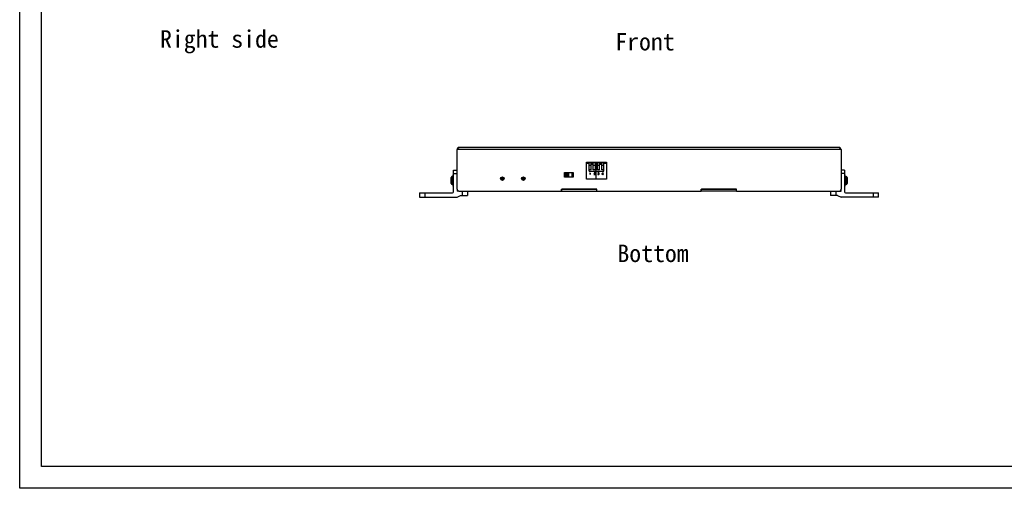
# Model space of a CAD drawing. Header units: millimetres. Extents: x 2497 to 3553, y 296 to 1027.
# Tile 1 of 5: x 2497 to 3060, y 296 to 564. Entities that reach past the tile are written whole.
import ezdxf

# ---------------------------------------------------------------- set-up
doc = ezdxf.new("R2010")
doc.units = ezdxf.units.MM
doc.layers.add('M0400PA01500DXF_CONTINUOUS_LINE', color=7, linetype='Continuous')
doc.layers.add('M0400TY00000DXF_CONTINUOUS_LINE', color=7, linetype='Continuous')

msp = doc.modelspace()

# ---------------------------------------------------------------- linework, layer by layer
for points in [[(2496.52, 1026.9), (3552.58, 1026.9), (3552.58, 295.64), (2496.52, 295.64)], [(3540.17, 308.05), (2508.93, 308.05), (2508.93, 1014.49), (3540.17, 1014.49)]]:
    msp.add_lwpolyline(points, close=True)
at = {"layer": 'M0400PA01500DXF_CONTINUOUS_LINE', "color": 7, "linetype": 'Continuous'}
for p, q in [((2748.21, 490.79), (2748.21, 490.88)), ((2965.81, 490.88), (2748.21, 490.88)), ((2965.81, 490.79), (2965.81, 490.88)), ((2747.01, 466.88), (2747.01, 489.68)), ((2967.01, 489.68), (2747.01, 489.68)), ((2967.01, 489.68), (2967.01, 466.88)), ((2821.16, 472.68), (2821.16, 482.38)), ((2821.16, 482.38), (2832.56, 482.38)), ((2821.16, 482.18), (2832.56, 482.18)), ((2822.61, 481.68), (2821.16, 481.68)), ((2821.71, 482.38), (2821.71, 482.18)), ((2821.96, 482.18), (2821.96, 482.38)), ((2822.61, 477.18), (2822.61, 482.18)), ((2823.81, 481.98), (2822.61, 481.98)), ((2822.61, 480.78), (2823.81, 480.78)), ((2823.81, 477.98), (2823.81, 481.98)), ((2823.81, 481.88), (2825.06, 481.88)), ((2825.06, 481.18), (2823.81, 481.18)), ((2825.06, 477.98), (2825.06, 481.98)), ((2826.26, 481.98), (2825.06, 481.98)), ((2825.06, 480.78), (2826.26, 480.78)), ((2826.26, 477.98), (2826.26, 481.98)), ((2826.26, 481.88), (2827.46, 481.88)), ((2827.46, 481.18), (2826.26, 481.18)), ((2826.66, 481.88), (2826.66, 482.18)), ((2826.66, 472.68), (2826.66, 481.18)), ((2827.46, 477.98), (2827.46, 481.98)), ((2828.66, 481.98), (2827.46, 481.98)), ((2827.46, 480.78), (2828.66, 480.78)), ((2828.66, 477.98), (2828.66, 481.98)), ((2828.66, 481.88), (2829.91, 481.88)), ((2829.91, 481.18), (2828.66, 481.18)), ((2829.91, 477.98), (2829.91, 481.98)), ((2831.11, 481.98), (2829.91, 481.98)), ((2829.91, 480.78), (2831.11, 480.78)), ((2831.11, 477.18), (2831.11, 482.18)), ((2832.56, 481.68), (2831.11, 481.68)), ((2832.56, 482.38), (2832.56, 472.68)), ((2744.11, 469.63), (2744.11, 474.13)), ((2744.81, 474.13), (2744.11, 474.13)), ((2744.81, 468.63), (2744.81, 475.13)), ((2745.01, 475.13), (2744.81, 475.13)), ((2745.01, 465.38), (2745.01, 477.88)), ((2745.01, 477.88), (2747.01, 477.88)), ((2745.01, 475.88), (2747.01, 475.88)), ((2808.51, 473.83), (2808.51, 476.53)), ((2808.51, 476.53), (2813.51, 476.53)), ((2813.51, 473.83), (2808.51, 473.83)), ((2808.66, 476.38), (2808.66, 473.98)), ((2813.36, 476.38), (2808.66, 476.38)), ((2808.66, 473.98), (2813.36, 473.98)), ((2808.86, 476.28), (2808.86, 474.08)), ((2812.96, 476.28), (2808.86, 476.28)), ((2808.86, 474.28), (2809.17, 474.28)), ((2808.86, 474.08), (2812.96, 474.08)), ((2809.11, 476.18), (2809.11, 474.18)), ((2810.11, 476.18), (2809.11, 476.18)), ((2809.11, 474.18), (2811.11, 474.18)), ((2809.17, 474.28), (2809.17, 476.28)), ((2809.61, 476.18), (2809.61, 474.18)), ((2809.86, 476.28), (2809.86, 476.18)), ((2809.86, 474.28), (2810.86, 474.28)), ((2810.11, 474.28), (2810.11, 474.18)), ((2810.55, 474.28), (2810.55, 476.28)), ((2810.61, 476.18), (2810.61, 474.18)), ((2811.11, 476.18), (2810.61, 476.18)), ((2810.86, 474.28), (2810.86, 476.28)), ((2811.11, 474.18), (2811.11, 476.18)), ((2812.96, 474.08), (2812.96, 476.28)), ((2813.36, 473.98), (2813.36, 476.38)), ((2813.51, 476.53), (2813.51, 473.83)), ((2823.81, 477.98), (2822.61, 477.98)), ((2822.61, 477.18), (2831.11, 477.18)), ((2823.2, 476.35), (2823.07, 476.2)), ((2823.07, 476.2), (2823.07, 476.03)), ((2823.07, 476.03), (2823.2, 476.18)), ((2823.33, 476.35), (2823.2, 476.35)), ((2823.2, 476.18), (2823.2, 475.33)), ((2823.2, 475.33), (2823.33, 475.33)), ((2823.33, 475.33), (2823.33, 476.35)), ((2826.26, 477.98), (2825.06, 477.98)), ((2826.07, 475.98), (2825.47, 475.44)), ((2825.47, 475.44), (2825.47, 475.33)), ((2825.47, 475.33), (2826.24, 475.33)), ((2825.52, 476.2), (2825.49, 476.11)), ((2825.49, 476.11), (2825.6, 476.11)), ((2825.6, 476.29), (2825.52, 476.2)), ((2825.69, 476.33), (2825.6, 476.29)), ((2825.6, 476.11), (2825.64, 476.18)), ((2825.64, 476.18), (2825.71, 476.22)), ((2825.64, 475.44), (2826.17, 475.92)), ((2826.24, 475.44), (2825.64, 475.44)), ((2825.83, 476.35), (2825.69, 476.33)), ((2825.71, 476.22), (2825.81, 476.24)), ((2825.81, 476.24), (2825.9, 476.24)), ((2825.92, 476.35), (2825.83, 476.35)), ((2825.9, 476.24), (2826, 476.22)), ((2826.05, 476.33), (2825.92, 476.35)), ((2826, 476.22), (2826.07, 476.18)), ((2826.13, 476.29), (2826.05, 476.33)), ((2826.07, 476.18), (2826.11, 476.11)), ((2826.11, 476.07), (2826.07, 475.98)), ((2826.11, 476.11), (2826.11, 476.07)), ((2826.22, 476.2), (2826.13, 476.29)), ((2826.17, 475.92), (2826.22, 475.98)), ((2826.24, 476.11), (2826.22, 476.2)), ((2826.22, 475.98), (2826.24, 476.07)), ((2826.24, 476.07), (2826.24, 476.11)), ((2826.24, 475.33), (2826.24, 475.44)), ((2828.66, 477.98), (2827.46, 477.98)), ((2827.63, 475.55), (2827.65, 475.48)), ((2827.74, 475.55), (2827.63, 475.55)), ((2827.68, 476.18), (2827.65, 476.09)), ((2827.65, 476.09), (2827.76, 476.09)), ((2827.65, 475.48), (2827.7, 475.42)), ((2827.76, 476.27), (2827.68, 476.18)), ((2827.7, 475.42), (2827.76, 475.38)), ((2827.76, 475.51), (2827.74, 475.55)), ((2827.85, 476.31), (2827.76, 476.27)), ((2827.76, 476.09), (2827.8, 476.16)), ((2827.8, 475.46), (2827.76, 475.51)), ((2827.76, 475.38), (2827.85, 475.33)), ((2827.8, 476.16), (2827.87, 476.2)), ((2827.85, 475.44), (2827.8, 475.46)), ((2827.99, 476.33), (2827.85, 476.31)), ((2827.95, 475.42), (2827.85, 475.44)), ((2827.85, 475.33), (2827.93, 475.31)), ((2827.87, 476.2), (2827.97, 476.22)), ((2827.93, 475.31), (2828.1, 475.31)), ((2828.08, 475.42), (2827.95, 475.42)), ((2827.97, 476.22), (2828.06, 476.22)), ((2827.97, 475.88), (2827.97, 475.79)), ((2828.06, 475.88), (2827.97, 475.88)), ((2827.97, 475.79), (2828.06, 475.79)), ((2828.04, 476.33), (2827.99, 476.33)), ((2828.19, 476.31), (2828.04, 476.33)), ((2828.06, 476.22), (2828.16, 476.2)), ((2828.19, 475.92), (2828.06, 475.88)), ((2828.06, 475.79), (2828.19, 475.77)), ((2828.19, 475.44), (2828.08, 475.42)), ((2828.1, 475.31), (2828.19, 475.33)), ((2828.16, 476.2), (2828.23, 476.16)), ((2828.27, 476.27), (2828.19, 476.31)), ((2828.23, 475.96), (2828.19, 475.92)), ((2828.19, 475.77), (2828.25, 475.72)), ((2828.23, 475.46), (2828.19, 475.44)), ((2828.19, 475.33), (2828.27, 475.38)), ((2828.23, 476.16), (2828.27, 476.09)), ((2828.27, 476.05), (2828.23, 475.96)), ((2828.23, 475.83), (2828.31, 475.9)), ((2828.33, 475.79), (2828.23, 475.83)), ((2828.27, 475.51), (2828.23, 475.46)), ((2828.25, 475.72), (2828.29, 475.64)), ((2828.36, 476.18), (2828.27, 476.27)), ((2828.27, 476.09), (2828.27, 476.05)), ((2828.29, 475.55), (2828.27, 475.51)), ((2828.27, 475.38), (2828.33, 475.42)), ((2828.29, 475.64), (2828.29, 475.55)), ((2828.31, 475.9), (2828.36, 475.96)), ((2828.38, 475.72), (2828.33, 475.79)), ((2828.33, 475.42), (2828.38, 475.48)), ((2828.38, 476.09), (2828.36, 476.18)), ((2828.36, 475.96), (2828.38, 476.05)), ((2828.38, 476.05), (2828.38, 476.09)), ((2828.4, 475.64), (2828.38, 475.72)), ((2828.38, 475.48), (2828.4, 475.55)), ((2828.4, 475.55), (2828.4, 475.64)), ((2831.11, 477.98), (2829.91, 477.98)), ((2830.54, 476.33), (2830.03, 475.75)), ((2830.03, 475.75), (2830.03, 475.61)), ((2830.03, 475.61), (2830.54, 475.61)), ((2830.18, 475.75), (2830.54, 476.16)), ((2830.54, 475.75), (2830.18, 475.75)), ((2830.67, 476.33), (2830.54, 476.33)), ((2830.54, 476.16), (2830.54, 475.75)), ((2830.54, 475.61), (2830.54, 475.31)), ((2830.54, 475.31), (2830.67, 475.31)), ((2830.67, 475.75), (2830.67, 476.33)), ((2830.88, 475.75), (2830.67, 475.75)), ((2830.67, 475.31), (2830.67, 475.61)), ((2830.67, 475.61), (2830.88, 475.61)), ((2830.88, 475.61), (2830.88, 475.75)), ((2969.01, 477.88), (2967.01, 477.88)), ((2969.01, 475.88), (2967.01, 475.88)), ((2969.01, 477.88), (2969.01, 465.38)), ((2969.01, 475.13), (2969.21, 475.13)), ((2969.21, 475.13), (2969.21, 468.63)), ((2969.21, 474.13), (2969.91, 474.13)), ((2969.91, 474.13), (2969.91, 469.63)), ((2743.61, 470.13), (2743.61, 473.63)), ((2744.81, 469.63), (2744.11, 469.63)), ((2745.01, 468.63), (2744.81, 468.63)), ((2772.15, 473.48), (2773.88, 473.48)), ((2773.88, 472.48), (2772.15, 472.48)), ((2784.15, 473.48), (2785.88, 473.48)), ((2785.88, 472.48), (2784.15, 472.48)), ((2832.56, 472.68), (2821.16, 472.68)), ((2969.01, 468.63), (2969.21, 468.63)), ((2969.21, 469.63), (2969.91, 469.63)), ((2970.41, 473.63), (2970.41, 470.13)), ((2725.51, 464.88), (2725.51, 462.38)), ((2725.51, 464.88), (2744.51, 464.88)), ((2728.51, 464.88), (2728.51, 462.38)), ((2747.01, 466.88), (2747.01, 465.88)), ((2748.01, 465.88), (2747.01, 465.88)), ((2747.01, 462.38), (2749.01, 463.38)), ((2748.01, 465.88), (2806.86, 465.88)), ((2749.01, 463.38), (2753.01, 463.38)), ((2750.01, 465.88), (2750.01, 463.38)), ((2753.01, 465.88), (2753.01, 463.38)), ((2806.86, 465.88), (2806.86, 466.88)), ((2806.86, 466.88), (2827.16, 466.88)), ((2806.86, 465.88), (2827.16, 465.88)), ((2807.01, 465.88), (2807.01, 466.88)), ((2827.01, 466.88), (2807.01, 466.88)), ((2827.01, 465.88), (2827.01, 466.88)), ((2827.16, 465.88), (2827.16, 466.88)), ((2827.16, 465.88), (2886.86, 465.88)), ((2886.86, 466.88), (2907.16, 466.88)), ((2886.86, 465.88), (2886.86, 466.88)), ((2907.16, 465.88), (2886.86, 465.88)), ((2907.01, 466.88), (2887.01, 466.88)), ((2887.01, 465.88), (2887.01, 466.88)), ((2907.01, 465.88), (2907.01, 466.88)), ((2907.16, 465.88), (2907.16, 466.88)), ((2907.16, 465.88), (2966.01, 465.88)), ((2961.01, 465.88), (2961.01, 463.38)), ((2965.01, 463.38), (2961.01, 463.38)), ((2964.01, 465.88), (2964.01, 463.38)), ((2965.01, 463.38), (2967.01, 462.38)), ((2966.01, 465.88), (2967.01, 465.88)), ((2967.01, 465.88), (2967.01, 466.88)), ((2969.51, 464.88), (2988.51, 464.88)), ((2985.51, 462.38), (2985.51, 464.88)), ((2988.51, 462.38), (2988.51, 464.88)), ((2725.51, 462.38), (2747.01, 462.38)), ((2988.51, 462.38), (2967.01, 462.38))]:
    msp.add_line(p, q, dxfattribs=at)
for centre, radius in [((2773.01, 472.98), 1), ((2785.01, 472.98), 1), ((2773.01, 472.98), 0.3), ((2785.01, 472.98), 0.3)]:
    msp.add_circle(centre, radius, dxfattribs=at)
for centre, radius, start, end in [((2748.21, 489.68), 1.2, 90, 180), ((2965.81, 489.68), 1.2, 0, 90), ((2744.11, 473.63), 0.5, 90, 180), ((2969.91, 473.63), 0.5, 0, 90), ((2744.11, 470.13), 0.5, 180, 270), ((2773.01, 472.98), 0.5, 300, 240), ((2785.01, 472.98), 0.5, 300, 240), ((2969.91, 470.13), 0.5, 270, 0), ((2744.51, 465.38), 0.5, 270, 0), ((2748.01, 466.88), 1, 180, 270), ((2966.01, 466.88), 1, 270, 0), ((2969.51, 465.38), 0.5, 180, 270)]:
    msp.add_arc(centre, radius, start, end, dxfattribs=at)
for points, knots in [([(2747.01, 489.68), (2747.21, 489.91), (2747.56, 490.33), (2747.99, 490.69), (2748.21, 490.79)], [0, 0, 0, 0, 0.54695, 1, 1, 1, 1]), ([(2965.81, 490.79), (2966.04, 490.69), (2966.47, 490.33), (2966.82, 489.91), (2967.01, 489.68)], [0, 0, 0, 0, 0.45305, 1, 1, 1, 1])]:
    msp.add_open_spline(points, degree=3, knots=knots, dxfattribs=at)

# ---------------------------------------------------------------- texts
at = {"layer": 'M0400TY00000DXF_CONTINUOUS_LINE', "color": 7, "linetype": 'Continuous', "char_height": 10, "attachment_point": 5}
for s, insert in [('\\A1;{\\fSimSun|b1|i0|c134|p2;Right side}', (2610.9, 551.34)), ('\\A1;{\\fSimSun|b1|i0|c134|p2;Front}', (2854.66, 551.34)), ('\\A1;{\\fSimSun|b1|i0|c134|p2;Bottom}', (2859.29, 430.12))]:
    msp.add_mtext(s, dxfattribs=dict(at, insert=insert))

doc.saveas('drawing.dxf')
